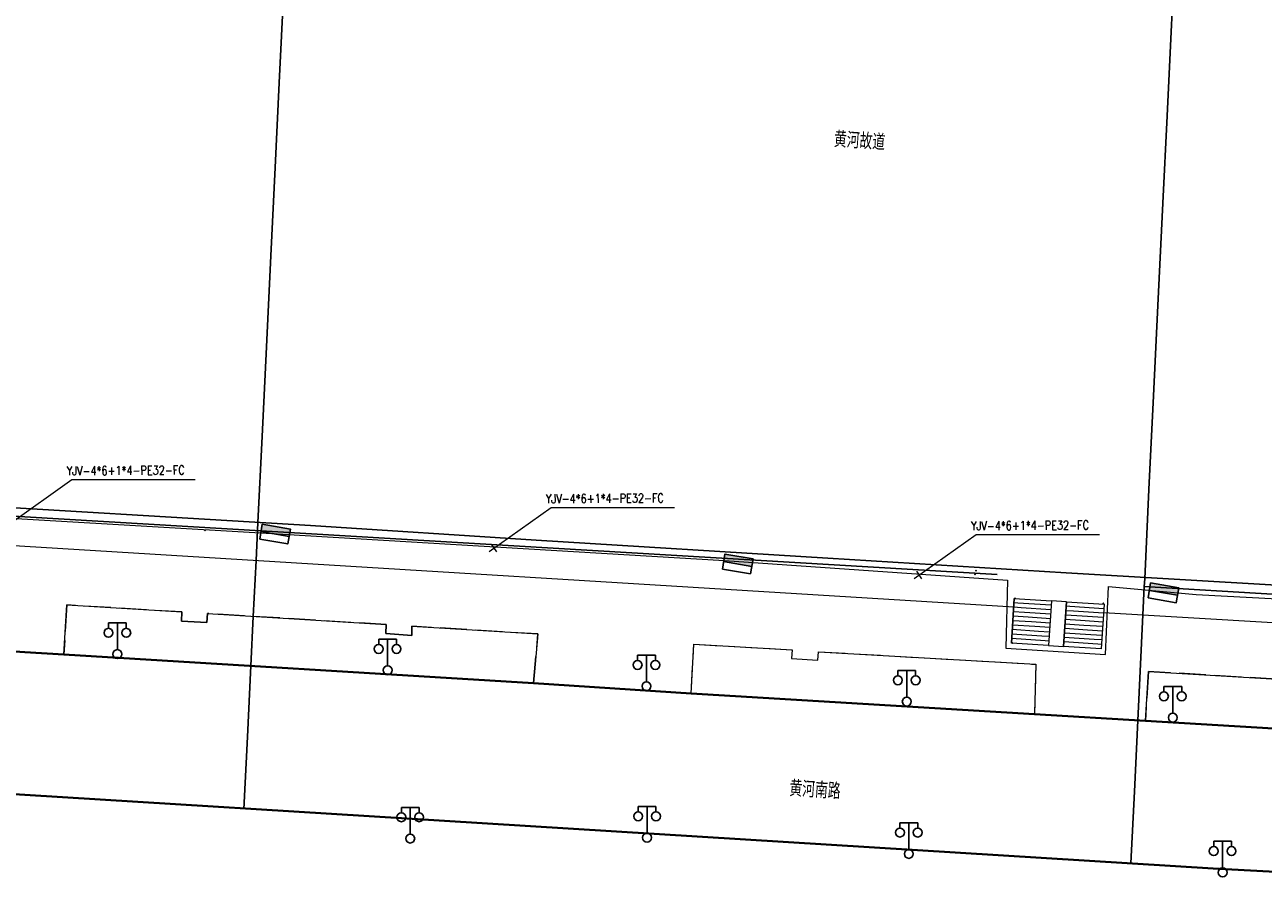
# Model space of a CAD drawing. Extents: x 39508475 to 39522402, y 3783947 to 3795549.
# Tile 134 of 256: x 39516000 to 39516139, y 3793904 to 3794000. Entities that reach past the tile are written whole.
import ezdxf
from ezdxf.enums import TextEntityAlignment as Align

# ---------------------------------------------------------------- set-up
doc = ezdxf.new("R2010")
doc.units = 0
doc.header["$PDSIZE"] = 0.2
doc.linetypes.add('X0', pattern=[4, 3, -1])
doc.layers.get('0').update_dxf_attribs({"linetype": 'CONTINUOUS'})
for name, color, linetype in [('DLSS', 4, 'CONTINUOUS'), ('DMTZ', 3, 'CONTINUOUS'), ('JCDL_JMDD_F', 231, 'CONTINUOUS'), ('JCDL_SXX_F', 5, 'CONTINUOUS'), ('JCDL_ZBM', 3, 'CONTINUOUS'), ('SXSS', 5, 'CONTINUOUS'), ('zdh', 7, 'CONTINUOUS'), ('拆迁面积', 10, 'CONTINUOUS'), ('断面线', 2, 'CONTINUOUS')]:
    doc.layers.add(name, color=color, linetype=linetype)
for name, color, linetype, lineweight in [('JCDL_JMDX', 1, 'CONTINUOUS', 0), ('JCDL_ZBX_F', 7, 'CONTINUOUS', 0), ('TEXTL_ZJ', 7, 'CONTINUOUS', 0), ('道路照明-管道', 40, 'CONTINUOUS', 18)]:
    doc.layers.add(name, color=color, linetype=linetype, lineweight=lineweight)
doc.styles.add('HZ', font='rs', dxfattribs={"width": 0.8, "bigfont": 'hztxt'})
doc.linetypes.add('FENCELINE2', pattern='A,6.35,-2.54,[132,ltypeshp.shx,S=2.54,R=0,X=-2.54,Y=0],-2.54,25.4', length=36.83)
doc.linetypes.add('ZIGZAG', pattern='A,0.00254,-5.08,[131,ltypeshp.shx,S=5.08,R=0,X=-5.08,Y=0],-10.16,[131,ltypeshp.shx,S=5.08,R=180,X=5.08,Y=0],-5.08', length=20.32254)

# ---------------------------------------------------------------- blocks, each defined once
blk = doc.blocks.new('3521000')
at = {"color": 0}
for p, q in [((-1, 3.5), (1, 3.5)), ((0, 0.5), (0, 3.5))]:
    blk.add_line(p, q, dxfattribs=at)
at = {"color": 0, "linetype": 'Continuous', "flags": 128}
for points in [[(-1, 3.5), (-1, 2.9)], [(1, 3.5), (1, 2.9)]]:
    blk.add_lwpolyline(points, dxfattribs=at)
at = {"color": 0}
for centre in [(-1, 2.4), (1, 2.4), (0, 0)]:
    blk.add_circle(centre, 0.5, dxfattribs=at)
blk = doc.blocks.new('控制箱')
at = {"layer": '拆迁面积', "ltscale": 0.1}
blk.add_hatch(color=3, dxfattribs=at).paths.add_polyline_path([(39516847.8, 3790949.3), (39516847.8, 3790957.8), (39516815.7, 3790957.8), (39516815.7, 3790949.3)])
at = {"layer": '拆迁面积', "color": 3, "ltscale": 0.1}
blk.add_line((39516815.7, 3790957.8), (39516847.8, 3790957.8), dxfattribs=at)
blk.add_lwpolyline([(39516815.7, 3790966.3), (39516847.8, 3790966.3), (39516847.8, 3790949.3), (39516815.7, 3790949.3)], close=True, dxfattribs=at)

msp = doc.modelspace()

# ---------------------------------------------------------------- linework, layer by layer
at = {"layer": 'DLSS', "linetype": 'Continuous', "lineweight": 40}
for points in [[(39515750, 3793945.05499), (39515750.523, 3793945.005), (39515790.63, 3793942.19899), (39515802.19499, 3793941.25299), (39515861.772, 3793938.063), (39515873.17, 3793937.254), (39515925.15599, 3793934.13201), (39515937.2, 3793933.301), (39515988.45, 3793930.18801), (39516000, 3793929.44478)], [(39516000, 3793929.44478), (39516004.41, 3793929.161), (39516057.24199, 3793925.953), (39516074.953, 3793924.798), (39516113.585, 3793922.471), (39516126.069, 3793921.701), (39516179.93899, 3793918.473), (39516189.979, 3793918.03999), (39516190.24325, 3793918.0293), (39516200.547, 3793917.574), (39516219.195, 3793917.349), (39516238.48701, 3793917.357), (39516250, 3793917.44451)], [(39515963.015, 3793915.718), (39516000, 3793913.37362)], [(39516000, 3793913.37362), (39516047.208, 3793910.46301)], [(39516047.208, 3793910.46301), (39516133.706, 3793905.101)], [(39516133.706, 3793905.101), (39516153.968, 3793904.007)]]:
    msp.add_lwpolyline(points, dxfattribs=at)
at = {"layer": 'DMTZ', "flags": 128}
msp.add_lwpolyline([(39516125.94852, 3793936.83964), (39516201.11099, 3793932.325), (39516201.32436, 3793933.37391), (39516201.56721, 3793934.04547), (39516202.17381, 3793935.13642), (39516202.86105, 3793935.95709), (39516203.82852, 3793936.74585), (39516204.7708, 3793937.25371), (39516205.103, 3793937.385), (39516226.05418, 3793937.10954), (39516227.15502, 3793936.97194), (39516228.65319, 3793936.3348), (39516229.82434, 3793935.4835), (39516230.68124, 3793934.54964), (39516231.42892, 3793933.30977), (39516231.96816, 3793931.58417), (39516231.996, 3793931.40501), (39516250, 3793931.69739)], dxfattribs=at)
at = {"layer": 'JCDL_JMDX', "color": 6, "linetype": 'Continuous', "lineweight": 0}
for points in [[(39516115.51437, 3793935.21137), (39516115.18753, 3793930.18808), (39516110.993, 3793930.46101), (39516111.31984, 3793935.48428), (39516115.51437, 3793935.21137)], [(39516111.31984, 3793935.48428), (39516110.993, 3793930.46101)], [(39516112.09338, 3793934.42504), (39516111.25447, 3793934.47962)], [(39516111.70661, 3793934.95466), (39516111.28716, 3793934.98195)], [(39516115.48168, 3793934.70904), (39516111.70661, 3793934.95466)], [(39516115.449, 3793934.20671), (39516112.09338, 3793934.42504)], [(39516115.51437, 3793935.21137), (39516115.18753, 3793930.18808)], [(39516115.51437, 3793935.21137), (39516115.18753, 3793930.18808), (39516116.86398, 3793930.07901), (39516117.19083, 3793935.10228), (39516115.51437, 3793935.21137)], [(39516121.43285, 3793934.82628), (39516121.10602, 3793929.80301), (39516116.86398, 3793930.07901), (39516117.19083, 3793935.10228), (39516121.43285, 3793934.82628)], [(39516117.19083, 3793935.10228), (39516116.86398, 3793930.07901)], [(39516117.58235, 3793934.57235), (39516117.15815, 3793934.59995)], [(39516121.40017, 3793934.32395), (39516117.58235, 3793934.57235)], [(39516121.43285, 3793934.82628), (39516121.10602, 3793929.80301)], [(39516113.25369, 3793932.83618), (39516111.15642, 3793932.97264)], [(39516112.86692, 3793933.3658), (39516111.1891, 3793933.47497)], [(39516112.48015, 3793933.89542), (39516111.22179, 3793933.97729)], [(39516115.41632, 3793933.70438), (39516112.48015, 3793933.89542)], [(39516115.38363, 3793933.20205), (39516112.86692, 3793933.3658)], [(39516115.35095, 3793932.69972), (39516113.25369, 3793932.83618)], [(39516118.75691, 3793932.98257), (39516117.06009, 3793933.09297)], [(39516118.36539, 3793933.5125), (39516117.09278, 3793933.5953)], [(39516117.97387, 3793934.04243), (39516117.12546, 3793934.09763)], [(39516121.36749, 3793933.82162), (39516117.97387, 3793934.04243)], [(39516121.3348, 3793933.3193), (39516118.36539, 3793933.5125)], [(39516121.30212, 3793932.81697), (39516118.75691, 3793932.98257)], [(39516114.414, 3793931.24732), (39516111.05837, 3793931.46566)], [(39516114.02723, 3793931.77694), (39516111.09105, 3793931.96799)], [(39516113.64046, 3793932.30656), (39516111.12374, 3793932.47031)], [(39516115.31827, 3793932.1974), (39516113.64046, 3793932.30656)], [(39516115.28558, 3793931.69507), (39516114.02723, 3793931.77694)], [(39516119.93146, 3793931.39279), (39516116.96204, 3793931.58599)], [(39516119.53994, 3793931.92272), (39516116.99472, 3793932.08832)], [(39516119.14843, 3793932.45264), (39516117.0274, 3793932.59065)], [(39516121.26944, 3793932.31464), (39516119.14843, 3793932.45264)], [(39516121.23675, 3793931.81231), (39516119.53994, 3793931.92272)], [(39516121.20407, 3793931.30999), (39516119.93146, 3793931.39279)], [(39516115.18753, 3793930.18808), (39516110.993, 3793930.46101)], [(39516114.80076, 3793930.7177), (39516111.02568, 3793930.96333)], [(39516115.2529, 3793931.19274), (39516114.414, 3793931.24732)], [(39516115.22022, 3793930.69041), (39516114.80076, 3793930.7177)], [(39516121.10602, 3793929.80301), (39516116.86398, 3793930.07901)], [(39516120.7145, 3793930.33293), (39516116.89667, 3793930.58134)], [(39516120.32298, 3793930.86286), (39516116.92935, 3793931.08367)], [(39516121.17139, 3793930.80766), (39516120.32298, 3793930.86286)], [(39516121.1387, 3793930.30533), (39516120.7145, 3793930.33293)]]:
    msp.add_lwpolyline(points, dxfattribs=at)
at = {"layer": 'JCDL_SXX_F', "linetype": 'Continuous', "lineweight": 0}
for points in [[(39515835.91299, 3793951.42499), (39516000, 3793941.35384)], [(39516000, 3793941.35384), (39516111.25744, 3793934.5252)], [(39516121.37223, 3793933.89439), (39516198.82809, 3793929.33541)]]:
    msp.add_lwpolyline(points, dxfattribs=at)
at = {"layer": 'JCDL_ZBM', "linetype": 'Continuous', "lineweight": 0}
for points in [[(39516004.41, 3793929.161), (39516004.714, 3793934.746), (39516017.68017, 3793933.95291), (39516017.61801, 3793932.93001), (39516020.48099, 3793932.75599), (39516020.54099, 3793933.779), (39516040.67401, 3793932.54301), (39516040.60677, 3793931.52021), (39516043.529, 3793931.32799), (39516043.563, 3793932.353), (39516057.725, 3793931.48), (39516057.24199, 3793925.953), (39516004.41, 3793929.161)], [(39516074.953, 3793924.798), (39516075.28, 3793930.331), (39516086.33905, 3793929.69419), (39516086.271, 3793928.734), (39516089.22001, 3793928.525), (39516089.28806, 3793929.48519), (39516113.763, 3793928.07201), (39516113.585, 3793922.471), (39516074.953, 3793924.798)], [(39516179.93899, 3793918.473), (39516126.069, 3793921.701), (39516126.40234, 3793927.26383), (39516152.84544, 3793925.6793)]]:
    msp.add_lwpolyline(points, dxfattribs=at)
at = {"layer": 'JCDL_ZBX_F', "color": 114, "linetype": 'X0', "lineweight": 0, "true_color": 0x009944}
for points in [[(39516057.24199, 3793925.953), (39516057.725, 3793931.48), (39516043.563, 3793932.353), (39516043.529, 3793931.32799), (39516040.60677, 3793931.52021), (39516040.67401, 3793932.54301), (39516020.54099, 3793933.779), (39516020.48101, 3793932.75599), (39516017.61801, 3793932.93001), (39516017.68017, 3793933.95291), (39516004.714, 3793934.746), (39516004.41, 3793929.161)], [(39516074.953, 3793924.798), (39516075.28, 3793930.331), (39516086.33905, 3793929.69419), (39516086.271, 3793928.734), (39516089.22001, 3793928.525), (39516089.28806, 3793929.48519), (39516113.763, 3793928.07201), (39516113.585, 3793922.471)], [(39516219.195, 3793917.349), (39516219.25699, 3793921.80999), (39516215.85475, 3793921.97665), (39516212.45272, 3793922.14765), (39516209.05089, 3793922.32264), (39516205.64927, 3793922.50164), (39516203.651, 3793922.609), (39516202.24787, 3793922.68465), (39516198.84668, 3793922.87165), (39516195.44572, 3793923.06266), (39516192.045, 3793923.258), (39516176.95471, 3793924.19956), (39516176.914, 3793923.217), (39516174.935, 3793923.299), (39516174.97571, 3793924.28156), (39516155.7234, 3793925.49729), (39516155.66, 3793924.494), (39516152.78199, 3793924.67601), (39516152.84544, 3793925.6793), (39516126.40234, 3793927.26383), (39516126.069, 3793921.701)]]:
    msp.add_lwpolyline(points, dxfattribs=at)
at = {"layer": 'SXSS', "flags": 128}
msp.add_lwpolyline([(39515839.87201, 3793953.912), (39516000, 3793944.65531), (39516109.381, 3793938.167)], dxfattribs=at)
at = {"layer": 'zdh'}
for p in [(39516020.27, 3793943.133, 36.513), (39516107.01, 3793938.62, 35.388), (39516106.892, 3793938.204, 36.554), (39516111.404, 3793935.489, 36.52), (39516121.342, 3793934.934, 36.535), (39516111.118, 3793930.45, 39.021)]:
    msp.add_point(p, dxfattribs=at)
at = {"layer": '拆迁面积', "color": 6, "linetype": 'FENCELINE2', "ltscale": 0.1, "flags": 128}
msp.add_lwpolyline([(39515566.07775, 3793997.7622), (39515569.28185, 3793998.76924), (39515572.95395, 3793999.05696), (39515575.97806, 3793998.69731), (39515579.32612, 3793997.69027), (39515582.71025, 3793995.60426), (39515584.40229, 3793994.16564), (39515613.98427, 3793987.53253), (39515641.47572, 3793981.22881), (39515662.30843, 3793976.54342), (39515683.5725, 3793971.67624), (39515704.54777, 3793966.80688), (39515710.70393, 3793965.5481), (39515721.59726, 3793963.70481), (39515737.1245, 3793961.72217), (39515746.34078, 3793960.82304), (39515762.5258, 3793959.63387), (39515781.48229, 3793958.29751), (39515807.20544, 3793956.53262), (39515841.93358, 3793954.79993), (39515862.45898, 3793953.59252), (39515881.53256, 3793952.44802), (39515901.58696, 3793951.32559), (39515924.24246, 3793950.02817), (39515939.82084, 3793949.13099), (39515955.0984, 3793948.25685), (39515971.59029, 3793947.29218), (39515988.19598, 3793946.30618), (39516032.14897, 3793943.67911), (39516057.52809, 3793942.02891), (39516090.3609, 3793940.02329), (39516117.13949, 3793938.3746), (39516141.4438, 3793936.93717), (39516170.19316, 3793935.18162), (39516200.26634, 3793933.35606), (39516201.17967, 3793935.53843), (39516203.14932, 3793937.54191), (39516205.01153, 3793938.36478), (39516226.16112, 3793938.07856), (39516229.52743, 3793937.18415), (39516231.99847, 3793934.42936), (39516232.7147, 3793932.42588), (39516389.38127, 3793935.00201), (39516393.18741, 3793936.64972), (39516396.83496, 3793937.06163), (39516401.65608, 3793936.36454), (39516405.7477, 3793934.27323)], dxfattribs=at)
at = {"layer": '断面线', "color": 1, "flags": 128}
for points in [[(39516024.65992, 3793911.76073), (39516024.65992, 3793911.76073), (39516025.05338, 3793919.89278), (39516025.44003, 3793927.88404), (39516025.7099, 3793933.46168), (39516026.0145, 3793939.75715), (39516026.17827, 3793943.142), (39516026.22036, 3793944.01194), (39516026.68917, 3793953.70125), (39516027.17682, 3793963.77999), (39516027.6714, 3793974.00194), (39516028.15295, 3793983.95463), (39516028.61266, 3793993.45588), (39516029.1267, 3794004.08016), (39516029.55732, 3794012.98017), (39516030.02335, 3794022.61199), (39516030.31047, 3794028.54622), (39516030.32935, 3794028.93659), (39516030.49445, 3794032.34876), (39516030.83456, 3794039.37821), (39516030.89327, 3794040.5915), (39516031.33573, 3794049.7364), (39516031.44018, 3794051.89514), (39516031.82336, 3794059.81475)], [(39516124.44067, 3793905.67536), (39516124.44142, 3793905.69082), (39516124.83199, 3793913.76315), (39516125.21859, 3793921.75345), (39516125.79343, 3793933.63416), (39516125.94852, 3793936.83964), (39516125.98878, 3793937.67177), (39516126.47521, 3793947.72526), (39516126.98446, 3793958.25049), (39516127.47706, 3793968.43147), (39516128.0336, 3793979.93398), (39516128.50828, 3793989.74478), (39516129.00447, 3794000), (39516129.51461, 3794010.54362), (39516130.06282, 3794021.87399), (39516130.10869, 3794022.51824), (39516130.2671, 3794026.09598), (39516130.53638, 3794031.66154), (39516130.59843, 3794032.944), (39516130.94158, 3794040.03626), (39516131.04706, 3794042.21629)]]:
    msp.add_lwpolyline(points, dxfattribs=at)
at = {"layer": '道路照明-管道', "color": 0, "ltscale": 0.1}
for p, q in [((39515998.34059, 3793943.91494), (39516005.31015, 3793948.85846)), ((39516005.31015, 3793948.85846), (39516019.17964, 3793948.85846)), ((39516052.24821, 3793940.77383), (39516059.21777, 3793945.71735)), ((39516059.21777, 3793945.71735), (39516073.08726, 3793945.71735)), ((39516100.07542, 3793937.73), (39516107.04498, 3793942.67353)), ((39516107.04498, 3793942.67353), (39516120.91447, 3793942.67353)), ((39516052.47615, 3793941.57314), (39516053.05515, 3793940.72963)), ((39516100.30336, 3793938.52931), (39516100.88236, 3793937.68581))]:
    msp.add_line(p, q, dxfattribs=at)
at = {"layer": '道路照明-管道', "linetype": 'ZIGZAG', "ltscale": 0.05, "flags": 128}
msp.add_lwpolyline([(39515586.51578, 3793992.29462), (39515630.63157, 3793981.98397), (39515678.79564, 3793971.5935), (39515709.51151, 3793964.47753), (39515717.86267, 3793962.9687), (39515731.18897, 3793960.92735), (39515776.5478, 3793956.73957), (39515824.46414, 3793953.98064), (39515829.22375, 3793953.43711), (39515828.8684, 3793947.2243), (39515836.24227, 3793946.78053), (39515836.77535, 3793953.2596), (39515877.10961, 3793950.95199), (39515927.16542, 3793948.72627), (39515976.61678, 3793945.79787), (39516026.51549, 3793942.8532), (39516078.7146, 3793939.73836), (39516110.55872, 3793937.51677), (39516110.38105, 3793929.88388), (39516121.57516, 3793929.17385), (39516121.9305, 3793936.80674), (39516131.79198, 3793935.91918), (39516175.37904, 3793933.60488), (39516201.19564, 3793931.8303), (39516201.81758, 3793933.25035), (39516203.23902, 3793935.913), (39516205.46008, 3793937.0668), (39516226.51561, 3793936.88929), (39516229.35856, 3793936.26802), (39516230.95773, 3793933.1616), (39516231.66848, 3793930.76523), (39516274.18463, 3793931.65296), (39516325.57396, 3793932.62838), (39516375.89987, 3793933.60469), (39516389.88074, 3793933.6948), (39516393.6121, 3793935.20363), (39516398.40957, 3793935.46989), (39516403.20704, 3793934.58235), (39516406.46131, 3793933.26515), (39516404.48008, 3794003.738), (39516403.93219, 3794008.35146), (39516389.60844, 3794010.30633), (39516376.47363, 3794009.12685)], dxfattribs=at)

# ---------------------------------------------------------------- block references
at = {"layer": 'JCDL_JMDD_F'}
for p in [(39516010.41399, 3793929.21601), (39516040.819, 3793927.4), (39516069.93899, 3793925.59899), (39516099.226, 3793923.875), (39516129.153, 3793922.073), (39516043.365, 3793908.469), (39516070.008, 3793908.57099), (39516099.454, 3793906.74301), (39516134.76001, 3793904.66101)]:
    msp.add_blockref('3521000', p, dxfattribs=at)
at = {"layer": '拆迁面积', "color": 3, "xscale": -0.1000000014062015, "zscale": 0.1, "rotation": 170.321471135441}
for p, yscale in [((35684324.62641, 4831999.5737), 0.09999999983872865), ((35684376.67266, 4831996.20789), 0.09999999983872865), ((35684424.56753, 4831992.96136), 0.09999999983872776)]:
    msp.add_blockref('控制箱', p, dxfattribs=dict(at, yscale=yscale))

# ---------------------------------------------------------------- texts
at = {"layer": 'TEXTL_ZJ', "style": 'HZ', "width": 0.8}
for s, height, rotation, p in [('黄河故道', 1.8, -3.9523367, (39516090.94673, 3793985.72449)), ('YJV-4*6+1*4-PE32-FC', 1, 0.4259321, (39516004.72315, 3793949.02574)), ('YJV-4*6+1*4-PE32-FC', 1, 0.4259321, (39516058.63077, 3793945.88463)), ('YJV-4*6+1*4-PE32-FC', 1, 0.4259321, (39516106.45798, 3793942.84081)), ('黄河南路', 1.8, -3.6701259, (39516085.94179, 3793912.71012))]:
    msp.add_text(s, height=height, rotation=rotation, dxfattribs=at).set_placement(p, align=Align.BOTTOM_LEFT)

doc.saveas('drawing.dxf')
